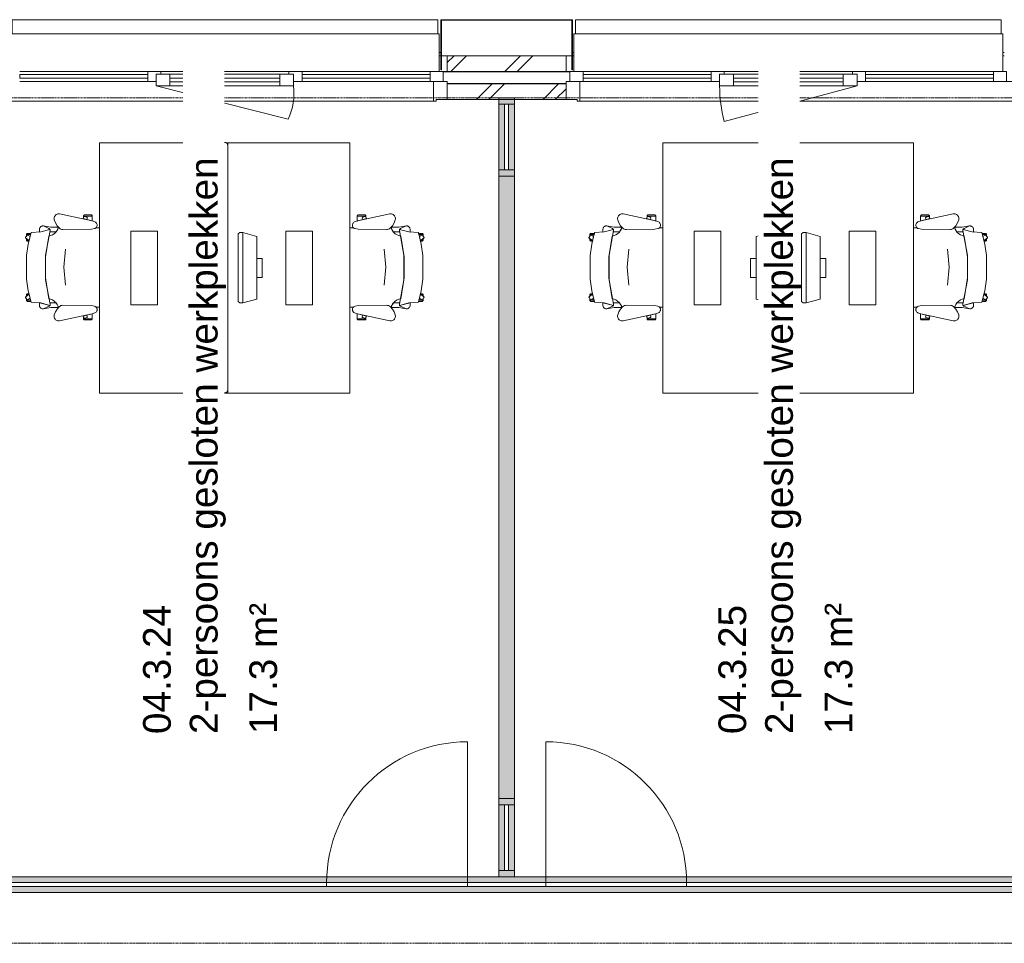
# Model space of a CAD drawing. Header units: millimetres. Extents: x -3388 to 301539, y -5590 to 54660.
# Tile 24 of 216: x 23889 to 30180, y 19800 to 25700. Entities that reach past the tile are written whole.
import ezdxf

# ---------------------------------------------------------------- set-up
doc = ezdxf.new("R2010")
doc.units = ezdxf.units.MM
doc.linetypes.add('stramienlijn', pattern=[21, 12, -3, 3, -3])
for name, color, linetype, lineweight in [('A-AREA-IDEN', 2, 'Continuous', 18), ('A-DETL-MBND', 5, 'Continuous', 9), ('A-DOOR', 31, 'Continuous', 9), ('A-FLOR', 192, 'Continuous', 13), ('A-GENM', 13, 'Continuous', 9), ('A-GLAZ', 151, 'Continuous', 9), ('A-GLAZ-CURT', 52, 'Continuous', 9), ('A-GLAZ-CWMG', 51, 'Continuous', 9), ('A-WALL', 113, 'Continuous', 9), ('A-WALL-PATT', 111, 'Continuous', 18), ('I-FURN', 30, 'Continuous', 13), ('I-FURN-PNLS', 30, 'Continuous', 13), ('S-GRID', 1, 'Continuous', 9)]:
    doc.layers.add(name, color=color, linetype=linetype, lineweight=lineweight)
doc.styles.add('Arial', font='arial.ttf', dxfattribs={"height": 177.035928})
pattern_1 = [(45, (0, 0), (-212.132, 212.132), []), (45, (0, 2200), (-212.132, 212.132), [])]

# ---------------------------------------------------------------- blocks, each defined once
blk = doc.blocks.new('P4910_7251 - P4910_7251-288677-4e verdieping - bouwdeel 3_ 4_ 5')
at = {"layer": 'A-DETL-MBND', "color": 10}
for p, q in [((23072, -26528), (23072, -26538)), ((23072, -26538), (23072, -26528)), ((23072, -29278), (23072, -29288)), ((23072, -29288), (23072, -29278)), ((23072, -30128), (23072, -30138)), ((23072, -30138), (23072, -30128))]:
    blk.add_line(p, q, dxfattribs=at)
blk = doc.blocks.new('P4910_7251 - P4910_7251-288681-4e verdieping - bouwdeel 3_ 4_ 5')
blk.add_blockref('P4910_7251 - P4910_7251-288677-4e verdieping - bouwdeel 3_ 4_ 5', (0, 0))
blk = doc.blocks.new('StadhuisZoetermeer_rvt-1-4e verdieping - bouwdeel 3_ 4_ 5')
at = {"layer": 'A-WALL'}
h = blk.add_hatch(dxfattribs=at)
h.set_pattern_fill('FP_1', color=253, style=0, pattern_type=2)
h.set_pattern_definition(pattern_1)
h.paths.add_polyline_path([(27051, 25370), (27380, 25370), (27380, 25470), (26620, 25470), (26620, 25370)], flags=0)
h = blk.add_hatch(dxfattribs=at)
h.set_pattern_fill('FP_1', color=253, style=0, pattern_type=2)
h.set_pattern_definition(pattern_1)
h.paths.add_polyline_path([(27051, 25190), (27380, 25190), (27380, 25290), (26620, 25290), (26620, 25190)], flags=0)
at = {"layer": 'A-WALL', "color": 253}
for p, q in [((26570, 25470), (26580, 25470)), ((26584, 25470), (26620, 25470)), ((27380, 25470), (26620, 25470)), ((26620, 25470), (26620, 25370)), ((27380, 25370), (27380, 25470)), ((27380, 25470), (27416, 25470)), ((27420, 25470), (27430, 25470)), ((30170, 25470), (30180, 25470)), ((26620, 25370), (26595, 25370)), ((26620, 25370), (27380, 25370)), ((27405, 25370), (27380, 25370)), ((27380, 25290), (26620, 25290)), ((26620, 25290), (26620, 25190)), ((27380, 25190), (27380, 25290)), ((26620, 25190), (27380, 25190))]:
    blk.add_line(p, q, dxfattribs=at)
at = {"color": 253, "lineweight": 9, "rotation": 270.0000000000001}
blk.add_blockref('P4910_7251 - P4910_7251-288681-4e verdieping - bouwdeel 3_ 4_ 5', (56708, 48562), dxfattribs=at)
blk = doc.blocks.new('stadhuis Zoetermeer_constructie_4_rvt-1-4e verdieping - bouwdeel 3_ 4_ 5')
at = {"layer": 'A-DETL-MBND', "color": 254}
blk.add_line((26595, 25368), (27405, 25368), dxfattribs=at)
at = {"layer": 'A-FLOR', "color": 8, "lineweight": 9}
blk.add_line((27380, 25293), (26620, 25293), dxfattribs=at)
blk = doc.blocks.new('82_FUS_WPB_AV_oth_werkplekken - wp_dubbel _2 pers_-369127-4e verdieping - bouwdeel 3_ 4_ 5')
at = {"layer": 'I-FURN-PNLS', "color": 8, "lineweight": 9}
for p, q in [((777.2, 20), (-781.3, 20)), ((-781.3, -20), (777.2, -20))]:
    blk.add_line(p, q, dxfattribs=at)
for points, knots in [([(-801.3, 0), (-801.3, 0.9), (-801.2, 2.3), (-800.9, 4.1), (-800.6, 5.3), (-800.2, 6.6), (-799.8, 7.8), (-799.2, 8.9), (-798.7, 10), (-798, 11.1), (-797.3, 12), (-796.6, 12.9), (-795.9, 13.8), (-795.1, 14.6), (-794, 15.5), (-792.8, 16.4), (-791.7, 17.1), (-790.5, 17.8), (-788.3, 18.8), (-785.2, 19.8), (-782.6, 20), (-781.3, 20)], [0, 0, 0, 0, 0.071429, 0.107143, 0.142857, 0.178571, 0.214286, 0.25, 0.285714, 0.321429, 0.357143, 0.392857, 0.428571, 0.464286, 0.5, 0.571429, 0.607143, 0.642857, 0.714286, 0.857143, 1, 1, 1, 1]), ([(-781.3, -20), (-782.6, -20), (-785.2, -19.8), (-788.3, -18.8), (-790.5, -17.8), (-791.7, -17.1), (-792.6, -16.6), (-793.4, -16), (-794.3, -15.3), (-795.1, -14.6), (-795.9, -13.8), (-796.6, -12.9), (-797.3, -12), (-798, -11.1), (-798.7, -10), (-799.2, -8.9), (-799.8, -7.8), (-800.2, -6.6), (-800.6, -5.3), (-800.9, -4.1), (-801.2, -2.3), (-801.3, -0.9), (-801.3, 0)], [0, 0, 0, 0, 0.142857, 0.285714, 0.357143, 0.392857, 0.428571, 0.464286, 0.5, 0.535714, 0.571429, 0.607143, 0.642857, 0.678571, 0.714286, 0.75, 0.785714, 0.821429, 0.857143, 0.892857, 0.928571, 1, 1, 1, 1]), ([(777.2, 20), (778.5, 20), (781.1, 19.8), (784.2, 18.8), (786.3, 17.8), (787.5, 17.1), (788.4, 16.6), (789.3, 16), (790.1, 15.3), (790.9, 14.6), (791.7, 13.8), (792.5, 12.9), (793.2, 12), (793.9, 11.1), (794.5, 10), (795.1, 8.9), (795.6, 7.8), (796.1, 6.6), (796.5, 5.3), (796.8, 4.1), (797.1, 2.3), (797.2, 0.9), (797.2, 0)], [0, 0, 0, 0, 0.142857, 0.285714, 0.357143, 0.392857, 0.428571, 0.464286, 0.5, 0.535714, 0.571429, 0.607143, 0.642857, 0.678571, 0.714286, 0.75, 0.785714, 0.821429, 0.857143, 0.892857, 0.928571, 1, 1, 1, 1]), ([(797.2, 0), (797.2, -0.9), (797.1, -2.3), (796.8, -4.1), (796.5, -5.3), (796.1, -6.6), (795.6, -7.8), (795.1, -8.9), (794.5, -10), (793.9, -11.1), (793.2, -12), (792.5, -12.9), (791.7, -13.8), (790.9, -14.6), (789.8, -15.5), (788.7, -16.4), (787.5, -17.1), (786.3, -17.8), (784.2, -18.8), (781.1, -19.8), (778.5, -20), (777.2, -20)], [0, 0, 0, 0, 0.071429, 0.107143, 0.142857, 0.178571, 0.214286, 0.25, 0.285714, 0.321429, 0.357143, 0.392857, 0.428571, 0.464286, 0.5, 0.571429, 0.607143, 0.642857, 0.714286, 0.857143, 1, 1, 1, 1])]:
    blk.add_open_spline(points, degree=3, knots=knots, dxfattribs=at)
blk = doc.blocks.new('82_FU_WPB_SH_oth_bureau dubbel - overleg 2p 1600x1600x700-V265-4e verdieping - bouwdeel 3_ 4_ 5')
at = {"layer": 'I-FURN', "color": 8, "lineweight": 9}
for p, q in [((-800, 820), (-800, 40)), ((800, 820), (-800, 820)), ((800, 820), (-800, 820)), ((-800, 820), (-800, 40)), ((800, 40), (800, 820)), ((800, 40), (800, 820)), ((-235, 580), (-235, 410)), ((235, 580), (-235, 580)), ((235, 410), (235, 580)), ((-235, 410), (235, 410)), ((-60.8, 260), (-60.8, 225)), ((60.8, 260), (-60.8, 260)), ((60.8, 225), (60.8, 260)), ((-226.2, 135.5), (-201.2, 225)), ((-201.2, 225), (198.8, 225)), ((198.8, 225), (223.8, 135.5)), ((-226.2, 135.5), (223.8, 135.5)), ((-226.2, 115.5), (-226.2, 135.5)), ((223.8, 135.5), (223.8, 115.5)), ((-217, 105.5), (-226.2, 115.5)), ((214.5, 105.5), (-217, 105.5)), ((223.8, 115.5), (214.5, 105.5)), ((-800, 40), (-800, 26.8)), ((-800, 40), (-781.3, 40)), ((-800, 40), (-781.3, 40)), ((-800, 13.2), (-800, 0)), ((-800, 0), (-781.3, 0)), ((-800, -780), (-800, 0)), ((777.2, 40), (800, 40)), ((777.2, 40), (800, 40)), ((777.2, 0), (800, 0)), ((800, 40), (800, 0)), ((800, 0), (800, -780)), ((-781.3, 0), (-800, 0)), ((-800, 0), (-800, -780)), ((800, 0), (777.2, 0)), ((800, -780), (800, 0)), ((-217, -65.5), (-226.2, -75.5)), ((-226.2, -75.5), (-226.2, -95.5)), ((-226.2, -95.5), (-201.2, -185)), ((-226.2, -95.5), (223.8, -95.5)), ((214.5, -65.5), (-217, -65.5)), ((198.8, -185), (223.8, -95.5)), ((223.8, -75.5), (214.5, -65.5)), ((223.8, -95.5), (223.8, -75.5)), ((-201.2, -185), (198.8, -185)), ((-60.8, -220), (-60.8, -185)), ((60.8, -185), (60.8, -220)), ((60.8, -220), (-60.8, -220)), ((-235, -580), (-235, -410)), ((-235, -410), (235, -410)), ((235, -410), (235, -580)), ((235, -580), (-235, -580)), ((800, -780), (-800, -780)), ((-800, -780), (800, -780))]:
    blk.add_line(p, q, dxfattribs=at)
blk = doc.blocks.new('82_FU_WPB_SH_oth_bureaustoel - Medachair_dwg-4535414-4e verdieping - bouwdeel 3_ 4_ 5')
at = {"layer": 'I-FURN', "color": 8, "lineweight": 9, "flags": 128}
for points in [[(892.889, 168.223), (890.967, 168.059), (889.043, 168.196), (887.164, 168.631), (885.376, 169.354), (900.733, 228.425), (905.902, 289.24), (978.561, 307.639), (1052.71, 318.565), (1203.12, 318.565), (1277.28, 307.639), (1349.93, 289.24), (1355.1, 228.425), (1370.46, 169.354), (1368.67, 168.631), (1366.79, 168.196), (1364.87, 168.059), (1362.95, 168.223), (1207.14, 197.058), (1048.69, 197.058)], [(918.125, 319.565), (927.701, 319.565), (921.833, 315.302), (921.252, 314.785), (920.782, 314.165), (920.443, 313.465), (920.246, 312.713), (920.201, 311.936), (920.307, 311.165), (920.562, 310.431), (920.955, 309.759), (930.663, 296.398), (918.125, 292.89), (918.125, 319.565), (918.125, 292.89), (910.828, 290.739), (910.828, 312.214), (910.93, 313.488), (911.254, 314.724), (911.788, 315.885), (912.516, 316.936), (913.416, 317.843), (914.461, 318.579), (915.618, 319.121), (916.852, 319.453)], [(940.758, 324.147), (956.25, 302.822), (930.663, 296.398), (920.955, 309.759), (920.562, 310.431), (920.307, 311.165), (920.201, 311.936), (920.246, 312.713), (920.443, 313.465), (920.782, 314.165), (921.252, 314.785), (921.833, 315.302), (935.215, 325.024), (935.808, 325.381), (936.454, 325.628), (937.133, 325.76), (937.824, 325.773), (938.507, 325.664), (939.161, 325.439), (939.766, 325.104), (940.304, 324.669)], [(952.817, 319.565), (944.086, 319.565), (952.817, 307.547)], [(956.25, 302.822), (960.114, 303.709), (960.114, 312.214), (960.012, 313.488), (959.689, 314.724), (959.155, 315.885), (958.427, 316.936), (957.526, 317.842), (956.482, 318.578), (955.325, 319.121), (954.091, 319.453), (952.817, 319.565), (952.817, 307.547)], [(1299.59, 302.822), (1295.72, 303.709), (1295.72, 312.214), (1295.82, 313.488), (1296.15, 314.724), (1296.68, 315.885), (1297.41, 316.936), (1298.31, 317.842), (1299.35, 318.578), (1300.51, 319.121), (1301.75, 319.453), (1303.02, 319.565), (1303.02, 307.547)], [(1315.08, 324.147), (1299.59, 302.822), (1325.17, 296.398), (1334.88, 309.759), (1335.27, 310.431), (1335.53, 311.165), (1335.64, 311.936), (1335.59, 312.713), (1335.39, 313.465), (1335.05, 314.165), (1334.58, 314.785), (1334, 315.302), (1320.62, 325.024), (1319.95, 325.418), (1319.21, 325.673), (1318.44, 325.779), (1317.67, 325.733), (1316.92, 325.537), (1316.22, 325.197), (1315.6, 324.728)], [(1303.02, 319.565), (1311.75, 319.565), (1303.02, 307.547)], [(1337.71, 319.565), (1328.13, 319.565), (1334, 315.302), (1334.58, 314.785), (1335.05, 314.165), (1335.39, 313.465), (1335.59, 312.713), (1335.64, 311.936), (1335.53, 311.165), (1335.27, 310.431), (1334.88, 309.759), (1325.17, 296.398), (1337.71, 292.89), (1337.71, 319.565), (1337.71, 292.89), (1345.01, 290.739), (1345.01, 312.214), (1344.91, 313.488), (1344.58, 314.724), (1344.05, 315.885), (1343.32, 316.936), (1342.42, 317.843), (1341.38, 318.579), (1340.22, 319.121), (1338.98, 319.453)], [(885.376, 169.354), (901.933, 235.905), (883.884, 235.905), (878.925, 235.405), (875.362, 233.856), (872.064, 231.801), (869.103, 229.285), (866.877, 226.428), (865.11, 223.266), (863.842, 219.874), (863.209, 217.007), (863.006, 214.077), (863.24, 211.15), (879.412, 175.835), (880.431, 173.831), (881.796, 172.044), (883.463, 170.535)], [(871.242, 164.405), (863.24, 211.15), (879.412, 175.835), (880.505, 173.714), (881.986, 171.843), (883.8, 170.291), (885.878, 169.118), (888.143, 168.366), (890.51, 168.064), (892.892, 168.223), (901.41, 170.576), (901.218, 129.572), (891.954, 123.132), (881.803, 118.206), (871.01, 114.916)], [(1362.94, 168.223), (1354.43, 170.576), (1354.62, 129.572), (1363.88, 123.132), (1374.03, 118.206), (1384.83, 114.916), (1384.59, 164.405), (1392.6, 211.15), (1376.42, 175.835), (1375.41, 173.831), (1374.04, 172.044), (1372.37, 170.535), (1370.46, 169.354), (1368.67, 168.631), (1366.79, 168.196), (1364.87, 168.059)], [(824.403, 141.678), (818.953, 142.657), (813.415, 142.634), (807.972, 141.609), (802.805, 139.617), (798.084, 136.723), (793.963, 133.023), (790.58, 128.638), (788.046, 123.714), (786.445, 118.413), (785.829, 112.909), (786.219, 107.385), (831.099, -100.079), (837.63, -118.572), (839.728, -122.329), (842.495, -125.624), (845.834, -128.337), (849.625, -130.373), (853.732, -131.657), (858.007, -132.144), (862.297, -131.816), (866.449, -130.686), (870.313, -128.793), (873.751, -126.206), (876.639, -123.017), (878.875, -119.341), (880.377, -115.309), (883.676, -96.3046), (886.374, 87.0952), (885.563, 92.9865), (883.773, 98.6577), (881.055, 103.947), (877.488, 108.705), (862.019, 123.036), (844.106, 134.163)], [(1369.46, 87.0952), (1372.16, -96.3046), (1375.46, -115.309), (1376.96, -119.341), (1379.2, -123.017), (1382.09, -126.206), (1385.52, -128.793), (1389.39, -130.686), (1393.54, -131.816), (1397.83, -132.144), (1402.1, -131.657), (1406.21, -130.373), (1410, -128.337), (1413.34, -125.624), (1416.11, -122.329), (1418.21, -118.572), (1424.74, -100.079), (1469.62, 107.385), (1470.01, 112.909), (1469.39, 118.413), (1467.79, 123.714), (1465.26, 128.638), (1461.87, 133.023), (1457.75, 136.723), (1453.03, 139.617), (1447.86, 141.609), (1442.42, 142.634), (1436.88, 142.657), (1431.43, 141.678), (1411.73, 134.163), (1393.82, 123.036), (1378.35, 108.705), (1374.78, 103.947), (1372.06, 98.6577), (1370.27, 92.9865)], [(799.562, -101.355), (799.562, -45.6211), (798.289, -45.733), (797.055, -46.0653), (795.898, -46.6078), (794.853, -47.3438), (793.953, -48.2507), (793.225, -49.3008), (792.691, -50.4619), (792.368, -51.6983), (792.265, -52.9721), (792.265, -94.1338), (792.419, -95.5465), (792.843, -96.9028), (793.521, -98.1512), (794.429, -99.2443), (795.532, -100.141), (796.787, -100.807), (798.148, -101.216)], [(799.562, -45.5991), (807.31, -45.5991), (805.271, -46.2618), (804.634, -46.532), (804.054, -46.9088), (803.548, -47.3805), (803.132, -47.9329), (802.818, -48.5492), (802.616, -49.2106), (802.531, -49.8971), (802.568, -50.5879), (802.723, -51.2618), (807.834, -66.993), (808.146, -67.7056), (808.591, -68.3438), (809.152, -68.8829), (809.807, -69.3023), (810.531, -69.5858), (811.297, -69.7226), (812.075, -69.7073), (812.834, -69.5406), (822.297, -66.4659), (831.099, -100.057), (831.452, -101.333), (799.562, -101.333)], [(816.415, -42.6409), (805.266, -46.2635), (804.629, -46.5337), (804.049, -46.9104), (803.543, -47.3822), (803.127, -47.9346), (802.813, -48.5508), (802.61, -49.2123), (802.526, -49.8988), (802.562, -50.5895), (802.718, -51.2635), (807.829, -66.9946), (808.141, -67.7073), (808.586, -68.3455), (809.147, -68.8846), (809.802, -69.304), (810.526, -69.5875), (811.292, -69.7243), (812.07, -69.709), (812.829, -69.5423), (822.292, -66.4676)], [(1456.27, -45.5991), (1448.53, -45.5991), (1450.57, -46.2618), (1451.2, -46.532), (1451.78, -46.9088), (1452.29, -47.3805), (1452.7, -47.9329), (1453.02, -48.5492), (1453.22, -49.2106), (1453.3, -49.8971), (1453.27, -50.5879), (1453.11, -51.2618), (1448, -66.993), (1447.73, -67.6297), (1447.35, -68.2097), (1446.88, -68.7156), (1446.33, -69.1319), (1445.71, -69.4459), (1445.05, -69.6481), (1444.37, -69.7324), (1443.68, -69.6962), (1443, -69.5406), (1433.54, -66.4659), (1424.74, -100.057), (1424.38, -101.333), (1456.27, -101.333)], [(1439.42, -42.6409), (1450.57, -46.2635), (1451.21, -46.5337), (1451.79, -46.9104), (1452.29, -47.3822), (1452.71, -47.9346), (1453.02, -48.5508), (1453.23, -49.2123), (1453.31, -49.8988), (1453.27, -50.5895), (1453.12, -51.2635), (1448.01, -66.9946), (1447.69, -67.7073), (1447.25, -68.3455), (1446.69, -68.8846), (1446.03, -69.304), (1445.31, -69.5875), (1444.54, -69.7243), (1443.77, -69.709), (1443.01, -69.5423), (1433.54, -66.4676)], [(1456.27, -101.355), (1456.27, -45.6211), (1457.55, -45.733), (1458.78, -46.0653), (1459.94, -46.6078), (1460.98, -47.3438), (1461.88, -48.2507), (1462.61, -49.3008), (1463.14, -50.4619), (1463.47, -51.6983), (1463.57, -52.9721), (1463.57, -94.1338), (1463.42, -95.5465), (1462.99, -96.9028), (1462.31, -98.1512), (1461.41, -99.2443), (1460.3, -100.141), (1459.05, -100.807), (1457.69, -101.216)]]:
    blk.add_lwpolyline(points, close=True, dxfattribs=at)
for points in [[(1375.46, -115.309), (1372.16, -96.3046), (1369.46, 87.0952), (1370.27, 92.9865), (1372.06, 98.6577), (1374.78, 103.947), (1378.35, 108.705), (1384.43, 115.005), (1372.33, 118.902), (1361.09, 124.852), (1351.07, 132.673), (1342.56, 142.125), (1335.84, 152.917), (1331.11, 164.717), (1328.51, 177.162), (1195.33, 198.061), (1060.51, 198.061), (927.325, 177.162), (924.726, 164.717), (919.993, 152.917), (913.272, 142.125), (904.769, 132.673), (894.746, 124.852), (883.511, 118.902), (871.409, 115.005), (877.488, 108.705), (881.055, 103.947), (883.773, 98.6577), (885.563, 92.9865), (886.374, 87.0952), (883.676, -96.3046), (880.377, -115.309), (879.012, -119.052), (877.014, -122.499), (874.445, -125.544), (874.7616, -147.7067)], [(1391.99, 219.874), (1392.63, 217.007), (1392.83, 214.077), (1392.6, 211.15), (1392.83, 214.077), (1392.63, 217.007), (1391.99, 219.874), (1390.73, 223.267), (1388.96, 226.428), (1386.73, 229.285), (1383.77, 231.802), (1380.47, 233.857), (1376.91, 235.406), (1371.95, 235.905), (1353.9, 235.905), (1370.46, 169.354), (1372.37, 170.535), (1374.04, 172.044), (1375.41, 173.831), (1376.42, 175.835), (1392.6, 211.15)], [(1241.01, 70.5866), (1126.01, 80.6836), (1011.01, 70.5866)], [(1381.0744, -147.7067), (1381.39, -125.544), (1378.82, -122.499), (1376.82, -119.052), (1375.46, -115.309)]]:
    blk.add_lwpolyline(points, dxfattribs=at)
blk = doc.blocks.new('82_FU_WPB_SH_oth_bureaustoel - 82_FU_WPB_SH_oth_bureaustoel-362900-4e verdieping - bouwdeel 3_ 4_ 5')
blk.add_blockref('82_FU_WPB_SH_oth_bureaustoel - Medachair_dwg-4535414-4e verdieping - bouwdeel 3_ 4_ 5', (-1131.3, 47.7))
blk = doc.blocks.new('82_FU_WPB_SH_oth_bureaustoel - 82_FU_WPB_SH_oth_bureaustoel-4536425-4e verdieping - bouwdeel 3_ 4_ 5')
at = {"extrusion": (0, 0, -1), "zscale": -1, "rotation": 180}
blk.add_blockref('82_FU_WPB_SH_oth_bureaustoel - Medachair_dwg-4535414-4e verdieping - bouwdeel 3_ 4_ 5', (1131.3, -47.7), dxfattribs=at)
blk = doc.blocks.new('Stadhuis Zoetermeer_OTH_interieur_rvt-1-4e verdieping - bouwdeel 3_ 4_ 5')
at = {"color": 8, "lineweight": 9, "rotation": 270.0000000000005}
for name, p in [('82_FU_WPB_SH_oth_bureau dubbel - overleg 2p 1600x1600x700-V265-4e verdieping - bouwdeel 3_ 4_ 5', (25179.2, 24114.2)), ('82_FUS_WPB_AV_oth_werkplekken - wp_dubbel _2 pers_-369127-4e verdieping - bouwdeel 3_ 4_ 5', (25199.2, 24114.2)), ('82_FU_WPB_SH_oth_bureau dubbel - overleg 2p 1600x1600x700-V265-4e verdieping - bouwdeel 3_ 4_ 5', (28779.2, 24114.2)), ('82_FUS_WPB_AV_oth_werkplekken - wp_dubbel _2 pers_-369127-4e verdieping - bouwdeel 3_ 4_ 5', (28799.2, 24114.2)), ('82_FU_WPB_SH_oth_bureaustoel - 82_FU_WPB_SH_oth_bureaustoel-4536425-4e verdieping - bouwdeel 3_ 4_ 5', (24299.2, 24114.2)), ('82_FU_WPB_SH_oth_bureaustoel - 82_FU_WPB_SH_oth_bureaustoel-362900-4e verdieping - bouwdeel 3_ 4_ 5', (26099.2, 24114.2)), ('82_FU_WPB_SH_oth_bureaustoel - 82_FU_WPB_SH_oth_bureaustoel-4536425-4e verdieping - bouwdeel 3_ 4_ 5', (27899.2, 24114.2)), ('82_FU_WPB_SH_oth_bureaustoel - 82_FU_WPB_SH_oth_bureaustoel-362900-4e verdieping - bouwdeel 3_ 4_ 5', (29699.2, 24114.2))]:
    blk.add_blockref(name, p, dxfattribs=at)
blk = doc.blocks.new('System Panel - Glazed-2519347-4e verdieping - bouwdeel 3_ 4_ 5')
at = {"layer": 'A-GLAZ-CURT', "lineweight": 13}
for p, q in [((3330, 12.5), (-3330, 12.5)), ((-3330, 12.5), (-3330, -12.5)), ((-3330, -12.5), (3330, -12.5))]:
    blk.add_line(p, q, dxfattribs=at)
blk = doc.blocks.new('Rectangular Mullion - 100x40 alu-2519345-4e verdieping - bouwdeel 3_ 4_ 5')
at = {"layer": 'A-GLAZ-CWMG'}
h = blk.add_hatch(color=256, dxfattribs=at)
h.paths.add_polyline_path([(34810, 20125), (34810, 20162.5), (28150, 20162.5), (28150, 20125), (34425.7, 20125)], flags=0)
h.paths.add_polyline_path([(30211.6, 20187.5), (34810, 20187.5), (34810, 20225), (28150, 20225), (28150, 20187.5)], flags=0)
for p, q in [((28150, 20225), (30550, 20225)), ((30650, 20225), (34750, 20225)), ((28150, 20125), (34810, 20125))]:
    blk.add_line(p, q, dxfattribs=at)
blk = doc.blocks.new('System Panel - Glazed-2325154-4e verdieping - bouwdeel 3_ 4_ 5')
at = {"layer": 'A-GLAZ-CURT', "lineweight": 13}
for p, q in [((210, 12.5), (-210, 12.5)), ((-210, 12.5), (-210, -12.5)), ((210, -12.5), (210, 12.5)), ((-210, -12.5), (210, -12.5))]:
    blk.add_line(p, q, dxfattribs=at)
blk = doc.blocks.new('Rectangular Mullion - 100x40 alu-V4-4e verdieping - bouwdeel 3_ 4_ 5')
at = {"layer": 'A-GLAZ-CWMG'}
h = blk.add_hatch(color=256, dxfattribs=at)
h.paths.add_polyline_path([(23387.5, 20265), (23387.5, 20685), (23350, 20685), (23350, 20265)], flags=0)
h.paths.add_polyline_path([(23450, 20265), (23450, 20685), (23412.5, 20685), (23412.5, 20265)], flags=0)
for p, q in [((23350, 20265), (23350, 20685)), ((23450, 20265), (23450, 20685))]:
    blk.add_line(p, q, dxfattribs=at)
blk = doc.blocks.new('Rectangular Mullion - 100x40 alu-2125702-4e verdieping - bouwdeel 3_ 4_ 5')
at = {"layer": 'A-GLAZ-CWMG'}
blk.add_hatch(color=256, dxfattribs=at).paths.add_polyline_path([(-40, -50), (-40, 50), (0, 50), (0, -50)], flags=0)
at = {"layer": 'A-GLAZ-CWMG', "lineweight": 18}
for p, q in [((-40, 50), (0, 50)), ((-40, -50), (-40, 50)), ((0, 50), (0, -50)), ((0, -50), (-40, -50))]:
    blk.add_line(p, q, dxfattribs=at)
blk = doc.blocks.new('Rectangular Mullion - 100x40 alu-V2-4e verdieping - bouwdeel 3_ 4_ 5')
at = {"layer": 'A-GLAZ-CWMG'}
blk.add_hatch(color=256, dxfattribs=at).paths.add_polyline_path([(0, 50), (-40, 50), (-40, -50), (0, -50)], flags=0)
at = {"layer": 'A-GLAZ-CWMG', "lineweight": 18}
for p, q in [((0, 50), (-40, 50)), ((-40, 50), (-40, -50)), ((0, -50), (0, 50)), ((-40, -50), (0, -50))]:
    blk.add_line(p, q, dxfattribs=at)
blk = doc.blocks.new('System Panel - Glazed-2126734-4e verdieping - bouwdeel 3_ 4_ 5')
at = {"layer": 'A-GLAZ-CURT', "lineweight": 13}
for p, q in [((210, 12.5), (-210, 12.5)), ((-210, 12.5), (-210, -12.5)), ((210, -12.5), (210, 12.5)), ((-210, -12.5), (210, -12.5))]:
    blk.add_line(p, q, dxfattribs=at)
blk = doc.blocks.new('Rectangular Mullion - 100x40 alu-2126733-4e verdieping - bouwdeel 3_ 4_ 5')
at = {"layer": 'A-GLAZ-CWMG'}
h = blk.add_hatch(color=256, dxfattribs=at)
h.paths.add_polyline_path([(34110, 15240), (34110, 15277.5), (33690, 15277.5), (33690, 15240)], flags=0)
h.paths.add_polyline_path([(34110, 15302.5), (34110, 15340), (33690, 15340), (33690, 15302.5)], flags=0)
for p, q in [((33690, 15340), (34110, 15340)), ((33690, 15240), (34110, 15240))]:
    blk.add_line(p, q, dxfattribs=at)
blk = doc.blocks.new('System Panel - Glazed-2325732-4e verdieping - bouwdeel 3_ 4_ 5')
at = {"layer": 'A-GLAZ-CURT', "lineweight": 13}
for p, q in [((1230, 12.5), (-1230, 12.5)), ((1230, -12.5), (1230, 12.5)), ((-1230, -12.5), (1230, -12.5))]:
    blk.add_line(p, q, dxfattribs=at)
blk = doc.blocks.new('Rectangular Mullion - 100x40 alu-2245584-4e verdieping - bouwdeel 3_ 4_ 5')
at = {"layer": 'A-GLAZ-CWMG'}
h = blk.add_hatch(color=256, dxfattribs=at)
h.paths.add_polyline_path([(25850, 20125), (25850, 20162.5), (23390, 20162.5), (23390, 20125)], flags=0)
h.paths.add_polyline_path([(25850, 20187.5), (25850, 20225), (23390, 20225), (23390, 20187.5), (23450, 20187.5)], flags=0)
for p, q in [((23450, 20225), (25850, 20225)), ((23390, 20125), (25850, 20125))]:
    blk.add_line(p, q, dxfattribs=at)
blk = doc.blocks.new('32_binnendeur_glas - 32_50_B00_nzs_dBXX_open-2125914-4e verdieping - bouwdeel 3_ 4_ 5')
at = {"layer": 'A-DOOR'}
for p, q in [((450, 12.5), (-450, 12.5)), ((-450, 12.5), (-450, -12.5)), ((450, -12.5), (450, 12.5)), ((-450, -12.5), (450, -12.5))]:
    blk.add_line(p, q, dxfattribs=at)
blk = doc.blocks.new('Rectangular Mullion - 100x40 alu-2125880-4e verdieping - bouwdeel 3_ 4_ 5')
at = {"layer": 'A-GLAZ-CWMG'}
h = blk.add_hatch(color=256, dxfattribs=at)
h.paths.add_polyline_path([(49585, 23950), (50485, 23950), (50485, 23987.5), (49585, 23987.5)], flags=0)
h.paths.add_polyline_path([(49585, 24012.5), (50485, 24012.5), (50485, 24050), (49585, 24050)], flags=0)
for p, q in [((50485, 24050), (49585, 24050)), ((50485, 23950), (49585, 23950))]:
    blk.add_line(p, q, dxfattribs=at)
blk = doc.blocks.new('System Panel - Glazed-2219023-4e verdieping - bouwdeel 3_ 4_ 5')
at = {"layer": 'A-GLAZ-CURT', "lineweight": 13}
for p, q in [((250, 12.5), (-250, 12.5)), ((-250, -12.5), (250, -12.5))]:
    blk.add_line(p, q, dxfattribs=at)
blk = doc.blocks.new('Rectangular Mullion - 100x40 alu-V18-4e verdieping - bouwdeel 3_ 4_ 5')
at = {"layer": 'A-GLAZ-CWMG'}
h = blk.add_hatch(color=256, dxfattribs=at)
h.paths.add_polyline_path([(26750, 20125), (27250, 20125), (27250, 20162.5), (26750, 20162.5)], flags=0)
h.paths.add_polyline_path([(27050, 20187.5), (27250, 20187.5), (27250, 20225), (26750, 20225), (26750, 20187.5), (26950, 20187.5)], flags=0)
for p, q in [((26750, 20225), (26950, 20225)), ((27050, 20225), (27250, 20225)), ((26750, 20125), (27250, 20125))]:
    blk.add_line(p, q, dxfattribs=at)
blk = doc.blocks.new('32_binnendeur_glas - 32_50_B00_nzs_dBXX_open-2125882-4e verdieping - bouwdeel 3_ 4_ 5')
at = {"layer": 'A-DOOR'}
for p, q in [((450, 12.5), (-450, 12.5)), ((-450, 12.5), (-450, -12.5)), ((450, -12.5), (450, 12.5)), ((-450, -12.5), (450, -12.5))]:
    blk.add_line(p, q, dxfattribs=at)
blk = doc.blocks.new('BI deur links - BI deur links-4772234-4e verdieping - bouwdeel 3_ 4_ 5')
at = {"layer": 'A-GLAZ', "lineweight": 13}
blk.add_line((450, 12.5), (450, 912.5), dxfattribs=at)
blk.add_arc((450, 12.5), 900, 90, 180, dxfattribs=at)
blk = doc.blocks.new('BI deur rechts - BI deur rechts-4770944-4e verdieping - bouwdeel 3_ 4_ 5')
at = {"layer": 'A-GLAZ', "lineweight": 13}
blk.add_line((-450, 12.5), (-450, 912.5), dxfattribs=at)
blk.add_arc((-450, 12.5), 900, 360, 90, dxfattribs=at)
blk = doc.blocks.new('21_alucobond paneel - 21_alucobond paneel-3582886-4e verdieping - bouwdeel 3_ 4_ 5')
at = {"layer": 'A-GLAZ-CURT'}
for p, q in [((-1360, 0), (1360, 0)), ((-1360, -90), (-1360, 0)), ((1360, 0), (1360, -90))]:
    blk.add_line(p, q, dxfattribs=at)
blk = doc.blocks.new('21_alucobond waterslag - 21_alucobond waterslag-3608126-4e verdieping - bouwdeel 3_ 4_ 5')
at = {"layer": 'A-GLAZ-CURT'}
for p, q in [((-1370, -330), (-1370, -90)), ((-1370, -90), (1370, -90)), ((1370, -90), (1370, -330))]:
    blk.add_line(p, q, dxfattribs=at)
blk = doc.blocks.new('21_alucobond paneel - 21_alucobond paneel-3582956-4e verdieping - bouwdeel 3_ 4_ 5')
at = {"layer": 'A-GLAZ-CURT'}
blk.add_hatch(color=256, dxfattribs=at).paths.add_polyline_path([(420, 0), (-420, 0), (-420, -320), (-416, -320), (-416, -4), (416, -4), (416, -320), (420, -320)], flags=0)
at = {"layer": 'A-GLAZ-CURT', "lineweight": 13}
for p, q in [((420, 0), (-420, 0)), ((-420, 0), (-420, -320)), ((420, -320), (420, 0)), ((-416, -320), (-416, -4)), ((-416, -4), (416, -4)), ((416, -4), (416, -320)), ((-420, -320), (-416, -320)), ((416, -320), (420, -320))]:
    blk.add_line(p, q, dxfattribs=at)
blk = doc.blocks.new('System Panel - 31_CWP_glas_gevel-3349802-4e verdieping - bouwdeel 3_ 4_ 5')
at = {"layer": 'A-GLAZ-CURT', "lineweight": 13}
for p, q in [((409, 12), (-409, 12)), ((-409, 12), (-409, -12)), ((409, -12), (409, 12)), ((-409, -12), (409, -12))]:
    blk.add_line(p, q, dxfattribs=at)
blk = doc.blocks.new('Rectangular Mullion - 31_CWM_065x84-3349796-4e verdieping - bouwdeel 3_ 4_ 5')
at = {"layer": 'A-GLAZ-CWMG'}
for p, q in [((16030, 15707), (16030, 14889)), ((16095, 15707), (16095, 14889))]:
    blk.add_line(p, q, dxfattribs=at)
blk = doc.blocks.new('Rectangular Mullion - 31_CWM_065x84-V153-4e verdieping - bouwdeel 3_ 4_ 5')
at = {"layer": 'A-GLAZ-CWMG', "lineweight": 18}
for p, q in [((-84, 32.5), (0, 32.5)), ((-84, -32.5), (-84, 32.5)), ((0, 32.5), (0, -32.5)), ((0, -32.5), (-84, -32.5))]:
    blk.add_line(p, q, dxfattribs=at)
blk = doc.blocks.new('Rectangular Mullion - 31_CWM_065x84-3349798-4e verdieping - bouwdeel 3_ 4_ 5')
at = {"layer": 'A-GLAZ-CWMG'}
for p, q in [((16030, 17511), (16030, 16693)), ((16095, 17511), (16095, 16693))]:
    blk.add_line(p, q, dxfattribs=at)
blk = doc.blocks.new('Rectangular Mullion - 31_CWM_065x84-V155-4e verdieping - bouwdeel 3_ 4_ 5')
at = {"layer": 'A-GLAZ-CWMG', "lineweight": 18}
for p, q in [((-12, 32.5), (42, 32.5)), ((42, 32.5), (42, -32.5)), ((-42, -32.5), (-42, -15)), ((42, -32.5), (-42, -32.5))]:
    blk.add_line(p, q, dxfattribs=at)
blk = doc.blocks.new('31_WI_raam_1 - raam UPGRADE GEVEL-3492583-4e verdieping - bouwdeel 3_ 4_ 5')
at = {"layer": 'A-GLAZ'}
for p, q in [((-351, 15), (-439, 15)), ((-439, 15), (-439, -60)), ((-351, -60), (-351, 15)), ((439, 15), (351, 15)), ((351, 15), (351, -60)), ((439, -60), (439, 15)), ((-439, -60), (-351, -60)), ((351, -60), (439, -60))]:
    blk.add_line(p, q, dxfattribs=at)
at = {"layer": 'A-GLAZ', "lineweight": 13}
for p, q in [((-351, 15), (351, 15)), ((351, -60), (-351, -60))]:
    blk.add_line(p, q, dxfattribs=at)
blk = doc.blocks.new('Rectangular Mullion - 31_CWM_065x84-3349801-4e verdieping - bouwdeel 3_ 4_ 5')
at = {"layer": 'A-GLAZ-CWMG'}
blk.add_line((16030, 16609), (16030, 15791), dxfattribs=at)
blk = doc.blocks.new('Rectangular Mullion - 31_CWM_065x84-V156-4e verdieping - bouwdeel 3_ 4_ 5')
at = {"layer": 'A-GLAZ-CWMG', "lineweight": 18}
for p, q in [((-42, 32.5), (12, 32.5)), ((-42, -32.5), (-42, 32.5)), ((42, -32.5), (-42, -32.5)), ((42, -15), (42, -32.5))]:
    blk.add_line(p, q, dxfattribs=at)
blk = doc.blocks.new('BI raam links - BI raam links-3468314-4e verdieping - bouwdeel 3_ 4_ 5')
at = {"layer": 'A-GLAZ', "lineweight": 13}
blk.add_line((439, 37.5), (-404.9, 250.8), dxfattribs=at)
blk.add_arc((-39.1, 83), 402.5, 155.35873, 186.49255, dxfattribs=at)
blk = doc.blocks.new('WI_subvak - glas 2-3349831-4e verdieping - bouwdeel 3_ 4_ 5')
at = {"layer": 'A-GLAZ'}
for p, q in [((351, 12), (-351, 12)), ((-351, -12), (351, -12))]:
    blk.add_line(p, q, dxfattribs=at)
blk = doc.blocks.new('31_binnenspouwblad_afwerking - Merk_B-33-2826305-4e verdieping - bouwdeel 3_ 4_ 5')
at = {"layer": 'A-GENM', "lineweight": 13}
for p, q in [((70, 115), (0, 115)), ((0, 115), (0, 0)), ((88, 125), (70, 125)), ((70, 125), (70, 115)), ((88, 0), (88, 125)), ((2925, 125), (2907, 125)), ((2907, 125), (2907, 0)), ((2925, 115), (2925, 125)), ((2995, 115), (2925, 115)), ((0, 0), (88, 0)), ((2907, 0), (2995, 0))]:
    blk.add_line(p, q, dxfattribs=at)
at = {"layer": 'A-GENM'}
for p, q in [((2907, 125), (88, 125)), ((2907, 0), (2815, 0))]:
    blk.add_line(p, q, dxfattribs=at)
blk = doc.blocks.new('31_binnenspouwblad_afwerking - Merk_B-33-3354001-4e verdieping - bouwdeel 3_ 4_ 5')
at = {"layer": 'A-GENM', "lineweight": 13}
for p, q in [((88, 0), (0, 0)), ((0, 0), (0, -115)), ((88, -125), (88, 0)), ((2995, 0), (2907, 0)), ((2907, 0), (2907, -125)), ((0, -115), (70, -115)), ((70, -115), (70, -125)), ((70, -125), (88, -125)), ((2907, -125), (2925, -125)), ((2925, -115), (2995, -115)), ((2925, -125), (2925, -115))]:
    blk.add_line(p, q, dxfattribs=at)
at = {"layer": 'A-GENM'}
for p, q in [((2815, 0), (2907, 0)), ((88, -125), (2907, -125))]:
    blk.add_line(p, q, dxfattribs=at)
blk = doc.blocks.new('Rectangular Mullion - 31_CWM_065x84-V157-4e verdieping - bouwdeel 3_ 4_ 5')
at = {"layer": 'A-GLAZ-CWMG', "lineweight": 18}
for p, q in [((-84, 32.5), (0, 32.5)), ((-84, -32.5), (-84, 32.5)), ((0, 32.5), (0, -32.5)), ((0, -32.5), (-84, -32.5))]:
    blk.add_line(p, q, dxfattribs=at)
blk = doc.blocks.new('Rectangular Mullion - 31_CWM_065x84-V158-4e verdieping - bouwdeel 3_ 4_ 5')
at = {"layer": 'A-GLAZ-CWMG', "lineweight": 18}
for p, q in [((0, 32.5), (-84, 32.5)), ((-84, 32.5), (-84, -32.5)), ((0, -32.5), (0, 32.5)), ((-84, -32.5), (0, -32.5))]:
    blk.add_line(p, q, dxfattribs=at)
blk = doc.blocks.new('Rectangular Mullion - 31_CWM_065x84-V159-4e verdieping - bouwdeel 3_ 4_ 5')
at = {"layer": 'A-GLAZ-CWMG', "lineweight": 18}
for p, q in [((-12, 32.5), (42, 32.5)), ((42, 32.5), (42, -32.5)), ((-42, -32.5), (-42, -15)), ((42, -32.5), (-42, -32.5))]:
    blk.add_line(p, q, dxfattribs=at)
blk = doc.blocks.new('31_WI_raam_1 - raam UPGRADE GEVEL-3492515-4e verdieping - bouwdeel 3_ 4_ 5')
at = {"layer": 'A-GLAZ'}
for p, q in [((-351, 15), (-439, 15)), ((-439, 15), (-439, -60)), ((-351, -60), (-351, 15)), ((439, 15), (351, 15)), ((351, 15), (351, -60)), ((439, -60), (439, 15)), ((-439, -60), (-351, -60)), ((351, -60), (439, -60))]:
    blk.add_line(p, q, dxfattribs=at)
at = {"layer": 'A-GLAZ', "lineweight": 13}
for p, q in [((-351, 15), (351, 15)), ((351, -60), (-351, -60))]:
    blk.add_line(p, q, dxfattribs=at)
blk = doc.blocks.new('Rectangular Mullion - 31_CWM_065x84-V160-4e verdieping - bouwdeel 3_ 4_ 5')
at = {"layer": 'A-GLAZ-CWMG', "lineweight": 18}
for p, q in [((-42, 32.5), (12, 32.5)), ((-42, -32.5), (-42, 32.5)), ((42, -32.5), (-42, -32.5)), ((42, -15), (42, -32.5))]:
    blk.add_line(p, q, dxfattribs=at)
blk = doc.blocks.new('BI raam rechts - BI raam rechts-3349891-4e verdieping - bouwdeel 3_ 4_ 5')
at = {"layer": 'A-GLAZ', "lineweight": 13}
blk.add_line((-439, 37.5), (409.1, 264.7), dxfattribs=at)
blk.add_arc((-439, 37.5), 878, 360, 15, dxfattribs=at)

msp = doc.modelspace()

# ---------------------------------------------------------------- hatches: boundary and pattern name
at = {"layer": 'A-WALL-PATT', "lineweight": 9}
msp.add_hatch(color=256, dxfattribs=at).paths.add_polyline_path([(26950, 20724.9999), (27050, 20724.9999), (27050, 24700), (26950, 24700), (26950, 20824.8024)], flags=0)

# ---------------------------------------------------------------- linework, layer by layer
at = {"layer": 'A-WALL', "lineweight": 18}
for p, q in [((27050, 24700), (26950, 24700)), ((26950, 24700), (26950, 20724.9999)), ((27050, 20724.9999), (27050, 24700)), ((26950, 20724.9999), (27050, 20724.9999))]:
    msp.add_line(p, q, dxfattribs=at)
at = {"layer": 'S-GRID', "linetype": 'stramienlijn'}
for p, q in [((130950, 25200), (-2788.087, 25200)), ((130950, 19800), (-2788.087, 19800))]:
    msp.add_line(p, q, dxfattribs=at)

# ---------------------------------------------------------------- block references
at = {"lineweight": 5}
for name in ['StadhuisZoetermeer_rvt-1-4e verdieping - bouwdeel 3_ 4_ 5', 'stadhuis Zoetermeer_constructie_4_rvt-1-4e verdieping - bouwdeel 3_ 4_ 5', 'Stadhuis Zoetermeer_OTH_interieur_rvt-1-4e verdieping - bouwdeel 3_ 4_ 5']:
    msp.add_blockref(name, (0, 0), dxfattribs=at)
at = {"layer": 'A-DOOR', "rotation": 180}
for name, p in [('32_binnendeur_glas - 32_50_B00_nzs_dBXX_open-2125914-4e verdieping - bouwdeel 3_ 4_ 5', (26300, 20175)), ('32_binnendeur_glas - 32_50_B00_nzs_dBXX_open-2125882-4e verdieping - bouwdeel 3_ 4_ 5', (27700, 20175))]:
    msp.add_blockref(name, p, dxfattribs=at)
at = {"layer": 'A-GENM', "rotation": 180}
msp.add_blockref('31_binnenspouwblad_afwerking - Merk_B-33-2826305-4e verdieping - bouwdeel 3_ 4_ 5', (26620, 25305), dxfattribs=at)
at = {"layer": 'A-GENM'}
msp.add_blockref('31_binnenspouwblad_afwerking - Merk_B-33-3354001-4e verdieping - bouwdeel 3_ 4_ 5', (27380, 25305), dxfattribs=at)
at = {"layer": 'A-GLAZ'}
for name, p in [('31_WI_raam_1 - raam UPGRADE GEVEL-3492583-4e verdieping - bouwdeel 3_ 4_ 5', (25200, 25337.5)), ('WI_subvak - glas 2-3349831-4e verdieping - bouwdeel 3_ 4_ 5', (25200, 25315)), ('31_WI_raam_1 - raam UPGRADE GEVEL-3492515-4e verdieping - bouwdeel 3_ 4_ 5', (28800, 25337.5)), ('WI_subvak - glas 2-3349831-4e verdieping - bouwdeel 3_ 4_ 5', (28800, 25315)), ('BI deur links - BI deur links-4772234-4e verdieping - bouwdeel 3_ 4_ 5', (26300, 20175)), ('BI deur rechts - BI deur rechts-4770944-4e verdieping - bouwdeel 3_ 4_ 5', (27700, 20175))]:
    msp.add_blockref(name, p, dxfattribs=at)
at = {"layer": 'A-GLAZ', "rotation": 180}
for name, p in [('BI raam links - BI raam links-3468314-4e verdieping - bouwdeel 3_ 4_ 5', (25200, 25315)), ('BI raam rechts - BI raam rechts-3349891-4e verdieping - bouwdeel 3_ 4_ 5', (28800, 25315))]:
    msp.add_blockref(name, p, dxfattribs=at)
at = {"layer": 'A-GLAZ-CURT'}
for name, p in [('21_alucobond paneel - 21_alucobond paneel-3582886-4e verdieping - bouwdeel 3_ 4_ 5', (25200, 25700)), ('21_alucobond paneel - 21_alucobond paneel-3582956-4e verdieping - bouwdeel 3_ 4_ 5', (27000, 25700)), ('21_alucobond paneel - 21_alucobond paneel-3582886-4e verdieping - bouwdeel 3_ 4_ 5', (28800, 25700)), ('21_alucobond waterslag - 21_alucobond waterslag-3608126-4e verdieping - bouwdeel 3_ 4_ 5', (25200, 25700)), ('21_alucobond waterslag - 21_alucobond waterslag-3608126-4e verdieping - bouwdeel 3_ 4_ 5', (28800, 25700)), ('System Panel - 31_CWP_glas_gevel-3349802-4e verdieping - bouwdeel 3_ 4_ 5', (24298, 25337.5)), ('System Panel - 31_CWP_glas_gevel-3349802-4e verdieping - bouwdeel 3_ 4_ 5', (26102, 25337.5)), ('System Panel - 31_CWP_glas_gevel-3349802-4e verdieping - bouwdeel 3_ 4_ 5', (27898, 25337.5)), ('System Panel - 31_CWP_glas_gevel-3349802-4e verdieping - bouwdeel 3_ 4_ 5', (29702, 25337.5))]:
    msp.add_blockref(name, p, dxfattribs=at)
for name, p, rotation in [('System Panel - Glazed-2126734-4e verdieping - bouwdeel 3_ 4_ 5', (26999.9999, 24950), 270.0000000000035), ('System Panel - Glazed-2325154-4e verdieping - bouwdeel 3_ 4_ 5', (26999.9999, 20475), 270.0000000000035), ('System Panel - Glazed-2325732-4e verdieping - bouwdeel 3_ 4_ 5', (24620, 20175), 180), ('System Panel - Glazed-2219023-4e verdieping - bouwdeel 3_ 4_ 5', (27000, 20175), 180), ('System Panel - Glazed-2519347-4e verdieping - bouwdeel 3_ 4_ 5', (31480, 20175), 180)]:
    msp.add_blockref(name, p, dxfattribs=dict(at, rotation=rotation))
at = {"layer": 'A-GLAZ-CWMG'}
for name, p, rotation in [('Rectangular Mullion - 31_CWM_065x84-3349796-4e verdieping - bouwdeel 3_ 4_ 5', (9000, 41400), 270.0000000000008), ('Rectangular Mullion - 31_CWM_065x84-3349801-4e verdieping - bouwdeel 3_ 4_ 5', (9000, 41400), 270.0000000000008), ('Rectangular Mullion - 31_CWM_065x84-3349798-4e verdieping - bouwdeel 3_ 4_ 5', (9000, 41400), 270.0000000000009), ('Rectangular Mullion - 31_CWM_065x84-V158-4e verdieping - bouwdeel 3_ 4_ 5', (27405, 25337.5), 180), ('Rectangular Mullion - 31_CWM_065x84-3349796-4e verdieping - bouwdeel 3_ 4_ 5', (12600, 41400), 270), ('Rectangular Mullion - 31_CWM_065x84-3349801-4e verdieping - bouwdeel 3_ 4_ 5', (12600, 41400), 270.0000000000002), ('Rectangular Mullion - 31_CWM_065x84-3349798-4e verdieping - bouwdeel 3_ 4_ 5', (12600, 41400), 270.0000000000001), ('Rectangular Mullion - 100x40 alu-V2-4e verdieping - bouwdeel 3_ 4_ 5', (26999.9999, 25200), 90.0000000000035), ('Rectangular Mullion - 100x40 alu-2126733-4e verdieping - bouwdeel 3_ 4_ 5', (42289.9999, -8950), 90.00000000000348), ('Rectangular Mullion - 100x40 alu-V2-4e verdieping - bouwdeel 3_ 4_ 5', (26999.9999, 20724.9999), 90.0000000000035), ('Rectangular Mullion - 100x40 alu-2125880-4e verdieping - bouwdeel 3_ 4_ 5', (76335, 44175), 180), ('Rectangular Mullion - 100x40 alu-2125880-4e verdieping - bouwdeel 3_ 4_ 5', (77735, 44175), 180)]:
    msp.add_blockref(name, p, dxfattribs=dict(at, rotation=rotation))
at = {"layer": 'A-GLAZ-CWMG', "extrusion": (0, 0, -1)}
for name, p, rotation in [('Rectangular Mullion - 31_CWM_065x84-V156-4e verdieping - bouwdeel 3_ 4_ 5', (-24749, 25337.5), 180), ('Rectangular Mullion - 31_CWM_065x84-V155-4e verdieping - bouwdeel 3_ 4_ 5', (-25651, 25337.5), 180), ('Rectangular Mullion - 31_CWM_065x84-V153-4e verdieping - bouwdeel 3_ 4_ 5', (-26595, 25337.5), 180), ('Rectangular Mullion - 31_CWM_065x84-V160-4e verdieping - bouwdeel 3_ 4_ 5', (-28349, 25337.5), 180), ('Rectangular Mullion - 31_CWM_065x84-V159-4e verdieping - bouwdeel 3_ 4_ 5', (-29251, 25337.5), 180), ('Rectangular Mullion - 31_CWM_065x84-V157-4e verdieping - bouwdeel 3_ 4_ 5', (-30195, 25337.5), 180), ('Rectangular Mullion - 100x40 alu-2125702-4e verdieping - bouwdeel 3_ 4_ 5', (-26999.9999, 24700), 269.9999999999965), ('Rectangular Mullion - 100x40 alu-2125702-4e verdieping - bouwdeel 3_ 4_ 5', (-26999.9999, 20225), 269.9999999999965)]:
    msp.add_blockref(name, p, dxfattribs=dict(at, rotation=rotation))
at = {"layer": 'A-GLAZ-CWMG'}
for name, p in [('Rectangular Mullion - 100x40 alu-V4-4e verdieping - bouwdeel 3_ 4_ 5', (3600, 0)), ('Rectangular Mullion - 100x40 alu-2245584-4e verdieping - bouwdeel 3_ 4_ 5', (0, 0)), ('Rectangular Mullion - 100x40 alu-V18-4e verdieping - bouwdeel 3_ 4_ 5', (0, 0)), ('Rectangular Mullion - 100x40 alu-2519345-4e verdieping - bouwdeel 3_ 4_ 5', (0, 0))]:
    msp.add_blockref(name, p, dxfattribs=at)

# ---------------------------------------------------------------- next in the draw order: texts
at = {"layer": 'A-AREA-IDEN', "lineweight": 9, "attachment_point": 1, "rotation": 90, "line_spacing_factor": 0.938532, "style": 'Arial', "bg_fill": 3, "box_fill_scale": 1.25, "bg_fill_color": 0, "bg_fill_transparency": 0}
for s, insert, char_height, width in [('2-persoons gesloten werkplekken', (24976.0345, 21136.5487), 177.035928, 4380.307547), ('2-persoons gesloten werkplekken', (28652.148, 21136.5487), 177.035928, 4380.307547), ('17.3 m²', (25356.3494, 21136.5487), 177.03593, 997.880713), ('17.3 m²', (29032.4628, 21136.5487), 177.03593, 997.880713), ('04.3.24', (24677.3692, 21136.5487), 177.03593, 984.921224), ('04.3.25', (28353.4826, 21136.5487), 177.03593, 984.921224)]:
    msp.add_mtext(s, dxfattribs=dict(at, insert=insert, char_height=char_height, width=width))

doc.saveas('drawing.dxf')
